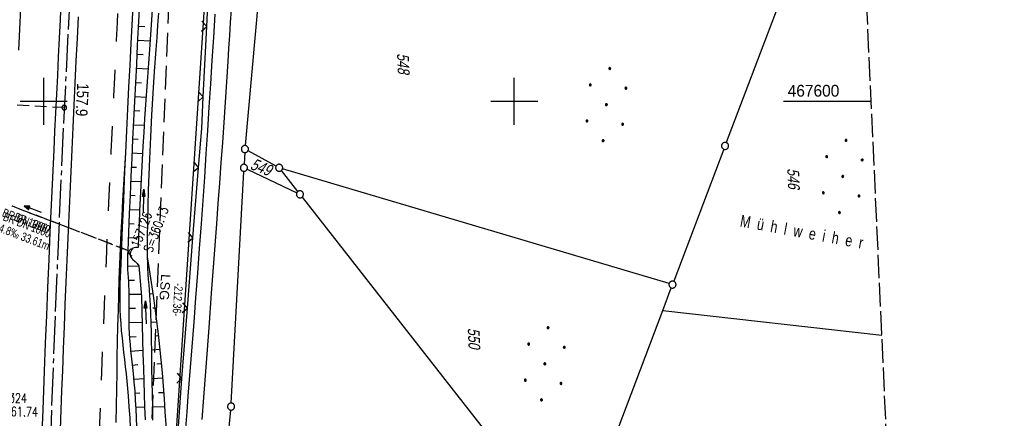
# Model space of a CAD drawing. Extents: x 510579 to 511204, y 466954 to 468018.
# Tile 36 of 48: x 510995 to 511204, y 467533 to 467617. Entities that reach past the tile are written whole.
import ezdxf

# ---------------------------------------------------------------- set-up
doc = ezdxf.new("R2010")
doc.units = 0
doc.header["$LTSCALE"] = 10
doc.header["$MEASUREMENT"] = 0
for name, pattern in [('ACHSE', [5.5, 4, -0.5, 0.5, -0.5]), ('AUSGEZOGEN', [0]), ('LT00', [0]), ('LT02', [0.4, 0.2, -0.2]), ('LT05', [0.7, 0.5, -0.2]), ('LT12', [0.4, 0.3, -0.1]), ('LT14', [0.6, 0.5, -0.1]), ('LT17', [0.15, 0.1, -0.05]), ('STRICHLINIE2', [0.375, 0.25, -0.125])]:
    doc.linetypes.add(name, pattern=pattern)
doc.layers.get('0').update_dxf_attribs({"linetype": 'LT00'})
for name, color, linetype in [('--EK_FBR', 1, 'LT00'), ('--EK_Halt-Pfeil', 4, 'LT00'), ('--EK_Haltung', 7, 'STRICHLINIE2'), ('--EK_Haltung-Text', 140, 'LT00'), ('--EK_Schacht-Text', 5, 'LT00'), ('--EK_ST-93-1', 30, 'LT17'), ('--EL_DFK_AB_L', 21, 'LT00'), ('--EL_Halt-Pfeil', 4, 'LT00'), ('--EL_Haltung', 182, 'STRICHLINIE2'), ('--EL_Haltung-Text', 182, 'LT00'), ('-AX-093', 35, 'ACHSE'), ('-ST-93-1', 250, 'LT00'), ('ABSTAND', 8, 'LT00'), ('DFK_AB_L', 21, 'LT00'), ('DFK_BES-NAME', 255, 'LT00'), ('DFK_FLUR_NR', 250, 'LT00'), ('DFK_GZPKT', 250, 'LT00'), ('DFK_KATASTER', 250, 'LT00'), ('DFK_NUTZUNG', 250, 'LT00'), ('DL', 182, 'LT12'), ('DL_PFEIL', 201, 'LT00'), ('DL_TEXT', 182, 'LT00'), ('LSG', 61, 'LT05'), ('LSG_TEXT', 61, 'LT00'), ('PFEIL', 140, 'AUSGEZOGEN'), ('V100_AFBR_BAB', 250, 'LT00'), ('V100_BOESCH', 250, 'LT00'), ('V100_BOSCHUNG', 250, 'LT00'), ('V100_GRABEN', 250, 'LT00'), ('V100_LD_MARK', 250, 'LT00'), ('V100_LG_MARK', 250, 'LT02'), ('V100_RASTER', 250, 'LT00'), ('V100_UK_DURCH', 182, 'LT00'), ('V100_ZAUN', 40, 'LT00')]:
    doc.layers.add(name, color=color, linetype=linetype)
doc.layers.add('-BLATT_100-RAND', color=7, linetype='LT14', plot=False)
doc.styles.add('Beschrift', font='ARIAL.TTF')
doc.styles.add('Haltungsbeschriftung', font='ARIAL.TTF', dxfattribs={"width": 0.75})
doc.styles.add('schachtbeschriftung', font='romans.shx', dxfattribs={"width": 0.75, "height": 2})
doc.styles.get("Standard").update_dxf_attribs({"font": 'ARIAL.TTF'})

# ---------------------------------------------------------------- blocks, each defined once
blk = doc.blocks.new('SYMB7010')
at = {"color": 0, "linetype": 'ByBlock'}
for points in [[(-0.031408, 0.499213), (-0.093728, 0.49134), (-0.15457, 0.475719), (-0.212975, 0.452595), (-0.268021, 0.422333), (-0.31884, 0.385411), (-0.36463, 0.342411), (-0.40467, 0.29401), (-0.438329, 0.240973), (-0.465074, 0.184136), (-0.484486, 0.124395), (-0.496256, 0.062692), (-0.5002, 0)], [(-0.5002, 0), (-0.496256, -0.062692), (-0.484486, -0.124395), (-0.465075, -0.184136), (-0.438329, -0.240973), (-0.404671, -0.29401), (-0.36463, -0.342411), (-0.31884, -0.385411), (-0.268021, -0.422333), (-0.212975, -0.452595), (-0.154571, -0.475719), (-0.093728, -0.49134), (-0.031408, -0.499213), (0.031408, -0.499213)], [(0.5002, 0), (0.496256, 0.062692), (0.484485, 0.124395), (0.465074, 0.184136), (0.438329, 0.240973), (0.40467, 0.29401), (0.36463, 0.342411), (0.31884, 0.385411), (0.268021, 0.422333), (0.212975, 0.452595), (0.15457, 0.475719), (0.093728, 0.49134), (0.031408, 0.499213), (-0.031408, 0.499213)], [(0.031408, -0.499213), (0.093728, -0.491341), (0.15457, -0.475719), (0.212975, -0.452595), (0.268021, -0.422333), (0.31884, -0.385411), (0.36463, -0.342411), (0.404671, -0.294011), (0.438329, -0.240974), (0.465075, -0.184136), (0.484486, -0.124395), (0.496256, -0.062692), (0.500201, 0)]]:
    blk.add_lwpolyline(points, dxfattribs=at)
blk = doc.blocks.new('Ackerland7')
at = {"layer": 'DFK_NUTZUNG', "color": 0, "linetype": 'ByBlock'}
for p, q in [((-4, 3.93), (-4, 3.67)), ((-3.95, 3.63), (-3.95, 3.97)), ((-3.9, 3.99), (-3.9, 3.61)), ((-3.85, 3.6), (-3.85, 4)), ((-3.8, 3.99), (-3.8, 3.61)), ((-3.75, 3.63), (-3.75, 3.97)), ((-3.7, 3.93), (-3.7, 3.67)), ((-3.65, 3.8), (-3.65, 3.8)), ((3.7, 3.93), (3.7, 3.67)), ((3.75, 3.63), (3.75, 3.97)), ((3.8, 3.99), (3.8, 3.61)), ((3.85, 3.6), (3.85, 4)), ((3.9, 3.99), (3.9, 3.61)), ((3.95, 3.63), (3.95, 3.97)), ((4, 3.93), (4, 3.67)), ((4.05, 3.8), (4.05, 3.8)), ((-7.85, 0.13), (-7.85, -0.13)), ((-7.8, -0.17), (-7.8, 0.17)), ((-7.75, 0.19), (-7.75, -0.19)), ((-7.7, -0.2), (-7.7, 0.2)), ((-7.65, 0.19), (-7.65, -0.19)), ((-7.6, -0.17), (-7.6, 0.17)), ((-7.55, 0.13), (-7.55, -0.13)), ((-7.5, 0), (-7.5, 0)), ((-0.15, 0.13), (-0.15, -0.13)), ((-0.1, -0.17), (-0.1, 0.17)), ((-0.05, 0.19), (-0.05, -0.19)), ((0, -0.2), (0, 0.2)), ((0.05, 0.19), (0.05, -0.19)), ((0.1, -0.17), (0.1, 0.17)), ((0.15, 0.13), (0.15, -0.13)), ((0.2, 0), (0.2, 0)), ((7.55, 0.13), (7.55, -0.13)), ((7.6, -0.17), (7.6, 0.17)), ((7.65, 0.19), (7.65, -0.19)), ((7.7, -0.2), (7.7, 0.2)), ((7.75, 0.19), (7.75, -0.19)), ((7.8, -0.17), (7.8, 0.17)), ((7.85, 0.13), (7.85, -0.13)), ((7.9, 0), (7.9, 0)), ((-4, -3.67), (-4, -3.93)), ((-3.95, -3.97), (-3.95, -3.63)), ((-3.9, -3.61), (-3.9, -3.99)), ((-3.85, -4), (-3.85, -3.6)), ((-3.8, -3.61), (-3.8, -3.99)), ((-3.75, -3.97), (-3.75, -3.63)), ((-3.7, -3.67), (-3.7, -3.93)), ((-3.65, -3.8), (-3.65, -3.8)), ((3.7, -3.67), (3.7, -3.93)), ((3.75, -3.97), (3.75, -3.63)), ((3.8, -3.61), (3.8, -3.99)), ((3.85, -4), (3.85, -3.6)), ((3.9, -3.61), (3.9, -3.99)), ((3.95, -3.97), (3.95, -3.63)), ((4, -3.67), (4, -3.93)), ((4.05, -3.8), (4.05, -3.8))]:
    blk.add_line(p, q, dxfattribs=at)
for points in [[(-3.65, 3.8), (-3.67, 3.89), (-3.73, 3.96), (-3.81, 3.99), (-3.89, 3.99), (-3.97, 3.96), (-4.03, 3.89), (-4.05, 3.8), (-4.03, 3.71), (-3.97, 3.64), (-3.89, 3.6), (-3.81, 3.6), (-3.73, 3.64), (-3.67, 3.71), (-3.65, 3.8)], [(4.05, 3.8), (4.03, 3.89), (3.97, 3.96), (3.89, 3.99), (3.81, 3.99), (3.73, 3.96), (3.67, 3.89), (3.65, 3.8), (3.67, 3.71), (3.73, 3.64), (3.81, 3.61), (3.89, 3.61), (3.97, 3.64), (4.03, 3.71), (4.05, 3.8)], [(-7.5, 0), (-7.52, 0.09), (-7.58, 0.16), (-7.66, 0.19), (-7.74, 0.19), (-7.82, 0.16), (-7.88, 0.09), (-7.9, 0)], [(0.2, 0), (0.18, 0.09), (0.12, 0.16), (0.04, 0.19), (-0.04, 0.19), (-0.12, 0.16), (-0.18, 0.09), (-0.2, 0)], [(-0.2, 0), (-0.18, -0.09), (-0.12, -0.16), (-0.04, -0.19), (0.04, -0.19), (0.12, -0.16), (0.18, -0.09), (0.2, 0)], [(7.9, 0), (7.88, 0.09), (7.82, 0.16), (7.74, 0.19), (7.66, 0.19), (7.58, 0.16), (7.52, 0.09), (7.5, 0)], [(7.5, 0), (7.52, -0.09), (7.58, -0.16), (7.66, -0.19), (7.74, -0.19), (7.82, -0.16), (7.88, -0.09), (7.9, 0)], [(-7.9, 0), (-7.88, -0.09), (-7.82, -0.16), (-7.74, -0.19), (-7.66, -0.19), (-7.58, -0.16), (-7.52, -0.09), (-7.5, 0)], [(-3.65, -3.8), (-3.67, -3.71), (-3.73, -3.64), (-3.81, -3.61), (-3.89, -3.61), (-3.97, -3.64), (-4.03, -3.71), (-4.05, -3.8), (-4.03, -3.89), (-3.97, -3.96), (-3.89, -3.99), (-3.81, -3.99), (-3.73, -3.96), (-3.67, -3.89), (-3.65, -3.8)], [(4.05, -3.8), (4.03, -3.71), (3.97, -3.64), (3.89, -3.61), (3.81, -3.61), (3.73, -3.64), (3.67, -3.71), (3.65, -3.8), (3.67, -3.89), (3.73, -3.96), (3.81, -3.99), (3.89, -3.99), (3.97, -3.96), (4.03, -3.89), (4.05, -3.8)]]:
    blk.add_lwpolyline(points, dxfattribs=at)
blk = doc.blocks.new('Pfreil3')
at = {"layer": 'PFEIL'}
blk.add_hatch(color=256, dxfattribs=at).paths.add_polyline_path([(-1.55, 0.27), (-1.55, -0.27), (0, 0)])
for p, q in [((-1.55, 0), (-4.83, 0)), ((-1.55, -0.27), (-1.55, 0.27)), ((-1.55, 0.27), (0, 0)), ((0, 0), (-1.55, -0.27))]:
    blk.add_line(p, q, dxfattribs=at)
blk = doc.blocks.new('SYMB0024')
at = {"color": 0, "linetype": 'ByBlock'}
for p, q in [((-0.5, 0.5), (0, 0)), ((0, 0), (0.5, 0.5))]:
    blk.add_line(p, q, dxfattribs=at)
blk = doc.blocks.new('SYMB1107')
at = {"color": 0, "linetype": 'ByBlock'}
for points in [[(-0.2, 0), (-0.196157, 0.039018), (-0.184776, 0.076537), (-0.166294, 0.111114), (-0.141421, 0.141421), (-0.111114, 0.166294), (-0.076537, 0.184776), (-0.039018, 0.196157), (0, 0.2)], [(0, 0.2), (0.039018, 0.196157), (0.076537, 0.184776), (0.111114, 0.166294), (0.141421, 0.141421), (0.166294, 0.111114), (0.184776, 0.076537), (0.196157, 0.039018), (0.2, 0)]]:
    blk.add_lwpolyline(points, dxfattribs=at)
blk = doc.blocks.new('SYMB0070')
at = {"color": 0, "linetype": 'ByBlock'}
for p, q in [((-0.5, 0), (0.2, 0)), ((0.5, 0), (0.2, 0.1)), ((0.2, 0.1), (0.2, 0)), ((0.468, 0), (0.21, 0.086)), ((0.21, 0.086), (0.21, -0.086)), ((0.21, -0.086), (0.468, 0)), ((0.22, -0.072), (0.437, 0)), ((0.23, -0.058), (0.405, 0)), ((0.24, -0.045), (0.374, 0)), ((0.342, 0), (0.25, 0.031)), ((0.25, 0.031), (0.25, -0.031)), ((0.25, -0.031), (0.342, 0)), ((0.26, -0.017), (0.31, 0)), ((0.27, -0.003), (0.279, 0))]:
    blk.add_line(p, q, dxfattribs=at)
for points in [[(0.2, 0), (0.2, -0.1), (0.5, 0)], [(0.437, 0), (0.22, 0.072), (0.22, -0.072)], [(0.405, 0), (0.23, 0.058), (0.23, -0.058)], [(0.374, 0), (0.24, 0.045), (0.24, -0.045)], [(0.31, 0), (0.26, 0.017), (0.26, -0.017)], [(0.279, 0), (0.27, 0.003), (0.27, -0.003)]]:
    blk.add_lwpolyline(points, dxfattribs=at)
blk = doc.blocks.new('SYMB2')
at = {"color": 0, "linetype": 'ByBlock', "flags": 128}
for points in [[(-0.031395, 0.499013), (-0.093691, 0.491144), (-0.154509, 0.475528), (-0.21289, 0.452414), (-0.267913, 0.422164), (-0.318712, 0.385257), (-0.364484, 0.342274), (-0.404509, 0.293893), (-0.438154, 0.240877), (-0.464888, 0.184062), (-0.484292, 0.124345), (-0.496058, 0.062667), (-0.5, 0)], [(-0.5, 0), (-0.496058, -0.062667), (-0.484292, -0.124345), (-0.464888, -0.184062), (-0.438154, -0.240877), (-0.404509, -0.293893), (-0.364485, -0.342274), (-0.318712, -0.385257), (-0.267914, -0.422164), (-0.21289, -0.452414), (-0.154509, -0.475529), (-0.093691, -0.491144), (-0.031395, -0.499014), (0.031395, -0.499014)], [(0.5, 0), (0.496057, 0.062667), (0.484292, 0.124345), (0.464888, 0.184062), (0.438153, 0.240877), (0.404509, 0.293893), (0.364484, 0.342274), (0.318712, 0.385257), (0.267913, 0.422164), (0.21289, 0.452414), (0.154509, 0.475528), (0.093691, 0.491144), (0.031395, 0.499013), (-0.031395, 0.499013)], [(0.031395, -0.499014), (0.093691, -0.491144), (0.154509, -0.475529), (0.21289, -0.452414), (0.267914, -0.422164), (0.318712, -0.385257), (0.364485, -0.342274), (0.404509, -0.293893), (0.438154, -0.240877), (0.464889, -0.184062), (0.484292, -0.124345), (0.496058, -0.062667), (0.5, 0)]]:
    blk.add_lwpolyline(points, dxfattribs=at)

msp = doc.modelspace()

# ---------------------------------------------------------------- linework, layer by layer
at = {"layer": '--EK_FBR'}
for points in [[(511017.46, 467589.12), (511017.68, 467593.75), (511017.9, 467598.39), (511018.13, 467603.02), (511018.37, 467607.66), (511018.6, 467612.29), (511019.01, 467620.14), (511019.42, 467627.98), (511019.83, 467635.83), (511020.44, 467647.75), (511021.06, 467659.66)], [(510999.59, 467526.27), (510999.89, 467534.46), (511000.21, 467542.66), (511000.44, 467548.59), (511000.67, 467554.51), (511000.91, 467560.43), (511001.16, 467566.36), (511001.41, 467572.18), (511001.67, 467578.01), (511001.94, 467583.84), (511002.22, 467589.66), (511002.41, 467593.62), (511002.6, 467597.59), (511002.8, 467601.55), (511003, 467605.51), (511003.2, 467609.47), (511003.4, 467613.44), (511003.59, 467617.3), (511003.77, 467621.17)], [(511007.33, 467617.94), (511007.11, 467613.33), (511006.88, 467608.61), (511006.66, 467603.89), (511006.43, 467599.17), (511006.21, 467594.46), (511005.98, 467589.74), (511005.62, 467581.92), (511005.28, 467574.09), (511004.94, 467566.27), (511004.74, 467561.56), (511004.55, 467556.85), (511004.36, 467552.14), (511004.17, 467547.43), (511003.99, 467542.72), (511003.82, 467538.57), (511003.66, 467534.42), (511003.5, 467530.28)], [(511018.5, 467530.42), (511018.37, 467532.75), (511018.22, 467535.08), (511018.04, 467537.41), (511017.84, 467539.74), (511017.6, 467542.07), (511017.43, 467543.6), (511017.26, 467545.13), (511017.08, 467546.65), (511016.9, 467548.18), (511016.74, 467549.71), (511016.59, 467551.24), (511016.46, 467552.77), (511016.36, 467554.3), (511016.29, 467555.83), (511016.26, 467557.19), (511016.26, 467558.55), (511016.27, 467559.91), (511016.31, 467561.27), (511016.35, 467562.64), (511016.4, 467564), (511016.46, 467565.36), (511016.63, 467569.33), (511016.79, 467573.29), (511016.95, 467577.25), (511017.12, 467581.21), (511017.29, 467585.16), (511017.46, 467589.12)]]:
    msp.add_lwpolyline(points, dxfattribs=at)
at = {"layer": '--EK_Haltung'}
msp.add_line((511018.24, 467568.18), (510988.25, 467579.66), dxfattribs=at)
at = {"layer": '--EK_ST-93-1', "ltscale": 2.5}
msp.add_line((511004.4, 467598.67), (510964.45, 467600.6), dxfattribs=at)
at = {"layer": '--EL_DFK_AB_L'}
msp.add_line((511036.7, 467659.6), (511022.85, 467449.2), dxfattribs=at)
at = {"layer": '--EL_Haltung'}
msp.add_line((511018.24, 467568.18), (510988.25, 467579.66), dxfattribs=at)
at = {"layer": '-AX-093', "ltscale": 0.2}
msp.add_lwpolyline([(511006.18, 467634.26), (511005.16, 467614.29), (511004.19, 467594.31), (511003.29, 467574.33), (511002.44, 467554.35), (511001.67, 467534.36), (511000.96, 467514.37), (511000.33, 467494.38), (510999.77, 467474.39), (510999.55, 467465.66), (510999.11, 467445.67), (510998.75, 467425.67), (510998.46, 467405.67), (510998.26, 467385.67), (510998.13, 467365.67), (510998.09, 467345.67), (510998.13, 467325.67), (510998.24, 467305.68), (510998.44, 467285.68), (510998.72, 467265.68), (510999.07, 467245.68), (510999.51, 467225.69), (511000.02, 467205.69), (511000.62, 467185.7)], dxfattribs=at)
at = {"layer": '-BLATT_100-RAND'}
msp.add_lwpolyline([(510578.53, 467878.41), (510620.74, 466954.37), (511204.13, 466981.02), (511161.92, 467905.06), (510578.53, 467878.41)], dxfattribs=at)
at = {"layer": 'DFK_AB_L'}
msp.add_line((511036.7, 467659.6), (511022.85, 467449.2), dxfattribs=at)
at = {"layer": 'DFK_KATASTER'}
for p, q in [((511048.75, 467656.35), (511042.85, 467590.61)), ((511155.86, 467619.73), (511145.07, 467591.22)), ((511042.74, 467589.11), (511042.61, 467586.62)), ((511049.4, 467586.23), (511043.44, 467589.5)), ((511144.53, 467589.82), (511133.9, 467561.75)), ((511039.88, 467535.88), (511042.53, 467585.12)), ((511043.25, 467585.55), (511053.79, 467580.56)), ((511054.01, 467580.83), (511050.52, 467585.28)), ((511132.91, 467561.26), (511050.78, 467585.66)), ((511054.93, 467579.65), (511112.26, 467506.46)), ((511131.55, 467555.57), (511133.36, 467560.35)), ((511112.99, 467506.57), (511131.55, 467555.57)), ((511131.55, 467555.57), (511178.13, 467550.32)), ((511034.48, 467475.96), (511039.77, 467534.38))]:
    msp.add_line(p, q, dxfattribs=at)
at = {"layer": 'DL'}
msp.add_line((511018.24, 467568.18), (510988.25, 467579.66), dxfattribs=at)
at = {"layer": 'LSG', "flags": 128}
msp.add_lwpolyline([(511028.44, 466972.99), (511028.34, 466978.08), (511018.87, 467147.48), (511017.13, 467385.28), (511031.01, 467728.06), (511042.32, 467899.59)], dxfattribs=at)
at = {"layer": 'V100_AFBR_BAB'}
for points in [[(511017.46, 467589.12), (511017.68, 467593.75), (511017.9, 467598.39), (511018.13, 467603.02), (511018.37, 467607.66), (511018.6, 467612.29), (511019.01, 467620.14), (511019.42, 467627.98), (511019.83, 467635.83), (511020.44, 467647.75), (511021.06, 467659.66)], [(510999.59, 467526.27), (510999.89, 467534.46), (511000.21, 467542.66), (511000.44, 467548.59), (511000.67, 467554.51), (511000.91, 467560.43), (511001.16, 467566.36), (511001.41, 467572.18), (511001.67, 467578.01), (511001.94, 467583.84), (511002.22, 467589.66), (511002.41, 467593.62), (511002.6, 467597.59), (511002.8, 467601.55), (511003, 467605.51), (511003.2, 467609.47), (511003.4, 467613.44), (511003.59, 467617.3), (511003.77, 467621.17)], [(511036.41, 467618.55), (511036.1, 467613.6), (511035.78, 467608.65), (511035.46, 467603.69), (511035.14, 467598.74), (511034.82, 467593.78), (511034.49, 467588.82), (511034.16, 467583.87), (511033.82, 467578.91), (511033.47, 467573.96), (511033.09, 467568.73), (511032.71, 467563.5), (511032.31, 467558.27), (511031.91, 467553.05), (511031.51, 467547.82), (511031.1, 467542.59), (511030.68, 467537.37), (511030.41, 467533.99), (511030.15, 467530.61)], [(511033.71, 467532.37), (511034.06, 467537.06), (511034.61, 467544.45), (511035.16, 467551.83), (511035.71, 467559.22), (511036.25, 467566.6), (511036.8, 467573.99), (511037.12, 467578.3), (511037.43, 467582.61), (511037.75, 467586.92), (511038.06, 467591.22), (511038.37, 467595.53), (511038.66, 467599.84), (511038.95, 467604.15), (511039.23, 467608.46), (511039.4, 467611.22), (511039.57, 467613.97), (511039.74, 467616.72), (511039.92, 467619.47)], [(511007.33, 467617.94), (511007.11, 467613.33), (511006.88, 467608.61), (511006.66, 467603.89), (511006.43, 467599.17), (511006.21, 467594.46), (511005.98, 467589.74), (511005.62, 467581.92), (511005.28, 467574.09), (511004.94, 467566.27), (511004.74, 467561.56), (511004.55, 467556.85), (511004.36, 467552.14), (511004.17, 467547.43), (511003.99, 467542.72), (511003.82, 467538.57), (511003.66, 467534.42), (511003.5, 467530.28)], [(511018.5, 467530.42), (511018.37, 467532.75), (511018.22, 467535.08), (511018.04, 467537.41), (511017.84, 467539.74), (511017.6, 467542.07), (511017.43, 467543.6), (511017.26, 467545.13), (511017.08, 467546.65), (511016.9, 467548.18), (511016.74, 467549.71), (511016.59, 467551.24), (511016.46, 467552.77), (511016.36, 467554.3), (511016.29, 467555.83), (511016.26, 467557.19), (511016.26, 467558.55), (511016.27, 467559.91), (511016.31, 467561.27), (511016.35, 467562.64), (511016.4, 467564), (511016.46, 467565.36), (511016.63, 467569.33), (511016.79, 467573.29), (511016.95, 467577.25), (511017.12, 467581.21), (511017.29, 467585.16), (511017.46, 467589.12)]]:
    msp.add_lwpolyline(points, dxfattribs=at)
at = {"layer": 'V100_BOESCH'}
msp.add_lwpolyline([(511019.83, 467530.83), (511019.76, 467532.73), (511019.67, 467534.62), (511019.56, 467536.51), (511019.43, 467538.4), (511019.28, 467540.29), (511019.1, 467542.18), (511018.97, 467543.4), (511018.83, 467544.63), (511018.69, 467545.85), (511018.56, 467547.07), (511018.44, 467548.29), (511018.33, 467549.51), (511018.25, 467550.73), (511018.2, 467551.96), (511018.18, 467552.96), (511018.17, 467553.96), (511018.18, 467554.96), (511018.2, 467555.96), (511018.21, 467556.96), (511018.22, 467557.96), (511018.21, 467558.96), (511018.18, 467559.96), (511018.14, 467560.82), (511018.09, 467561.68), (511018.04, 467562.53), (511017.98, 467563.39), (511017.94, 467564.24), (511017.92, 467565.1), (511017.91, 467565.88), (511017.92, 467566.66), (511017.94, 467567.44), (511017.97, 467568.22), (511018.11, 467572.16), (511018.27, 467576.11), (511018.44, 467580.05), (511018.62, 467584), (511018.81, 467587.94), (511019, 467591.94), (511019.2, 467595.93), (511019.4, 467599.93), (511019.6, 467603.93), (511019.8, 467607.93), (511019.99, 467611.92), (511020.18, 467615.73), (511020.37, 467619.54)], dxfattribs=at)
msp.add_arc((510725.62, 467516.17), 300.78, 352.8852, 9.7221, dxfattribs=at)
at = {"layer": 'V100_BOSCHUNG'}
for p, q in [((511020.19, 467615.99), (511021.52, 467615.93)), ((511020.05, 467613), (511022.65, 467612.88)), ((511019.9, 467610.01), (511021.17, 467609.94)), ((511019.75, 467607.02), (511022.23, 467606.88)), ((511019.6, 467604.02), (511020.81, 467603.95)), ((511019.45, 467601.03), (511021.8, 467600.89)), ((511019.3, 467598.03), (511020.45, 467597.96)), ((511019.15, 467595.03), (511021.39, 467594.91)), ((511019, 467592.03), (511020.1, 467591.98)), ((511018.86, 467589.02), (511021.01, 467588.94)), ((511018.72, 467586.03), (511019.78, 467585.98)), ((511018.58, 467583.03), (511020.68, 467582.94)), ((511018.44, 467580.03), (511019.49, 467579.99)), ((511018.31, 467577.04), (511020.41, 467576.95)), ((511018.19, 467574.04), (511019.23, 467574)), ((511018.07, 467571.04), (511020.16, 467570.96)), ((511017.96, 467568.04), (511018.24, 467568.03)), ((511017.92, 467564.98), (511020.28, 467565.02)), ((511022.4, 467565.05), (511022.14, 467565.03)), ((511018.07, 467561.97), (511019.29, 467562.01)), ((511022.87, 467562.1), (511022.62, 467562.08)), ((511018.21, 467559), (511020.74, 467559.04)), ((511023.32, 467559.08), (511022.55, 467559.03)), ((511018.2, 467556.02), (511019.52, 467556.02)), ((511023.74, 467556.06), (511023.21, 467556.03)), ((511018.18, 467552.99), (511020.92, 467553.05)), ((511024.12, 467553.1), (511022.84, 467552.99)), ((511018.3, 467549.94), (511019.65, 467550.02)), ((511024.47, 467550.13), (511023.7, 467550.07)), ((511018.57, 467546.91), (511021.09, 467547.15)), ((511024.79, 467547.25), (511022.97, 467547.1)), ((511018.91, 467543.92), (511020.04, 467544.04)), ((511025.09, 467544.19), (511024.09, 467544.13)), ((511019.22, 467540.95), (511021.27, 467541.13)), ((511025.36, 467541.15), (511023.07, 467541)), ((511019.46, 467537.98), (511020.42, 467538.05)), ((511025.64, 467538.08), (511024.41, 467538.04)), ((511019.65, 467535), (511021.48, 467535.1)), ((511025.8, 467535.09), (511023.19, 467534.99))]:
    msp.add_line(p, q, dxfattribs=at)
at = {"layer": 'V100_GRABEN'}
for points in [[(511023.29, 467622.64), (511022.53, 467611.02), (511022.32, 467608.08), (511022.11, 467605.15), (511021.9, 467602.21), (511021.69, 467599.28), (511021.48, 467596.34), (511021.29, 467593.41), (511021.1, 467590.47), (511020.93, 467587.54), (511020.78, 467584.84), (511020.64, 467582.14), (511020.52, 467579.44), (511020.4, 467576.74), (511020.28, 467574.03), (511020.17, 467571.33), (511020.08, 467568.91), (511019.79, 467568.92), (511019.5, 467568.92), (511019.24, 467568.88), (511019, 467568.78), (511018.83, 467568.63), (511018.69, 467568.43), (511018.58, 467568.21), (511018.49, 467567.96), (511018.43, 467567.64), (511018.42, 467567.34), (511018.49, 467567.05), (511018.62, 467566.82), (511018.79, 467566.61), (511018.99, 467566.41), (511019.44, 467565.95), (511019.86, 467565.5), (511020.27, 467565.04), (511020.78, 467558.54), (511020.86, 467555.49), (511020.94, 467552.43), (511021.02, 467549.37), (511021.11, 467546.32), (511021.21, 467543.26), (511021.3, 467540.52), (511021.39, 467537.78), (511021.48, 467535.05), (511021.57, 467532.31)], [(511023.24, 467532.25), (511023.19, 467534.99), (511023.13, 467537.72), (511023.08, 467540.46), (511023.03, 467543.2), (511023, 467545.13), (511022.97, 467547.07), (511022.94, 467549.01), (511022.9, 467550.95), (511022.85, 467552.89), (511022.78, 467554.83), (511022.69, 467556.77), (511022.57, 467558.71), (511022.49, 467559.86), (511022.41, 467561.01), (511022.32, 467562.16), (511022.24, 467563.31), (511022.17, 467564.46), (511022.12, 467565.61), (511022.08, 467566.96), (511022.06, 467568.31), (511022.06, 467569.67), (511022.07, 467571.02), (511022.12, 467574.38), (511022.2, 467577.74), (511022.3, 467581.09), (511022.42, 467584.44), (511022.55, 467587.8), (511022.77, 467592.44), (511023.02, 467597.08), (511023.29, 467601.72), (511023.59, 467606.36), (511023.92, 467611), (511024.11, 467613.59), (511024.31, 467616.17), (511024.51, 467618.76)]]:
    msp.add_lwpolyline(points, dxfattribs=at)
at = {"layer": 'V100_LD_MARK'}
for points in [[(510994.76, 467610.89), (510994.98, 467615.31), (510995.2, 467619.73)], [(511015.44, 467531.72), (511015.5, 467535.28), (511015.55, 467538.83), (511015.61, 467542.38), (511015.67, 467545.67), (511015.73, 467548.96), (511015.81, 467552.25), (511015.89, 467555.54), (511015.98, 467558.82), (511016.08, 467562.11), (511016.21, 467565.4), (511016.35, 467568.79), (511016.51, 467572.18), (511016.68, 467575.57), (511016.87, 467578.95), (511017.06, 467582.34), (511017.26, 467585.73), (511017.46, 467589.12)]]:
    msp.add_lwpolyline(points, dxfattribs=at)
at = {"layer": 'V100_LG_MARK', "ltscale": 3, "flags": 128}
msp.add_lwpolyline([(511008.66, 467312.8), (511008.65, 467318.79), (511008.64, 467324.77), (511008.63, 467330.76), (511008.63, 467336.4), (511008.63, 467342.05), (511008.63, 467347.7), (511008.64, 467353.34), (511008.64, 467358.72), (511008.65, 467364.1), (511008.67, 467369.48), (511008.69, 467374.85), (511008.71, 467380.23), (511008.74, 467385.05), (511008.78, 467389.87), (511008.82, 467394.69), (511008.86, 467399.51), (511008.91, 467404.25), (511008.95, 467408.99), (511009, 467413.74), (511009.06, 467418.48), (511009.12, 467423.22), (511009.2, 467428), (511009.28, 467432.78), (511009.37, 467437.56), (511009.46, 467442.34), (511009.56, 467447.12), (511009.65, 467451.78), (511009.75, 467456.44), (511009.85, 467461.1), (511009.96, 467465.76), (511010.07, 467470.42), (511010.22, 467476.32), (511010.38, 467482.21), (511010.54, 467488.11), (511010.72, 467494.01), (511010.96, 467501.92), (511011.21, 467509.82), (511011.48, 467517.73), (511011.69, 467523.88), (511011.91, 467530.04), (511012.14, 467536.19), (511012.37, 467542.35), (511012.56, 467547.1), (511012.75, 467551.86), (511012.95, 467556.62), (511013.15, 467561.37), (511013.35, 467566.13), (511013.55, 467570.76), (511013.75, 467575.39), (511013.95, 467580.02), (511014.15, 467584.66), (511014.36, 467589.29), (511014.55, 467593.23), (511014.74, 467597.17), (511014.93, 467601.11), (511015.12, 467605.05), (511015.31, 467608.99), (511015.5, 467612.93), (511015.68, 467616.78), (511015.87, 467620.63), (511016.05, 467624.48), (511016.23, 467628.33), (511016.41, 467632.18), (511016.6, 467636.03), (511016.9, 467642.01), (511017.21, 467647.99), (511017.53, 467653.97), (511017.86, 467659.95), (511018.17, 467665.48), (511018.48, 467671.01), (511018.8, 467676.55), (511019.14, 467682.49), (511019.49, 467688.44), (511019.68, 467691.77), (511019.88, 467695.11), (511020.08, 467698.45), (511020.28, 467701.79), (511020.5, 467705.3), (511020.72, 467708.82), (511020.94, 467712.34), (511021.17, 467715.85), (511021.4, 467719.37), (511021.71, 467724.18), (511022.02, 467728.99), (511022.33, 467733.8), (511022.65, 467738.61), (511022.96, 467743.43), (511023.36, 467749.39), (511023.77, 467755.35), (511024.17, 467761.31), (511024.58, 467767.27), (511025, 467773.23)], dxfattribs=at)
at = {"layer": 'V100_RASTER'}
for p, q in [((511000, 467605), (511000, 467595)), ((511100, 467595), (511100, 467605)), ((510995, 467600), (511005, 467600)), ((511095, 467600), (511105, 467600)), ((511157.2, 467600), (511175.86, 467600))]:
    msp.add_line(p, q, dxfattribs=at)
at = {"layer": 'V100_ZAUN'}
for p, q in [((511034.66, 467615.91), (511035.39, 467630.9)), ((511033.94, 467600.93), (511034.66, 467615.91)), ((511031.75, 467571.01), (511032.95, 467585.97)), ((511030.56, 467556.06), (511031.75, 467571.01)), ((511028.33, 467526.14), (511029.41, 467541.11))]:
    msp.add_line(p, q, dxfattribs=at)
for points in [[(511032.95, 467585.97), (511033.62, 467594.25), (511033.94, 467600.93)], [(511029.41, 467541.11), (511029.84, 467547.19), (511030.56, 467556.06)]]:
    msp.add_lwpolyline(points, dxfattribs=at)

# ---------------------------------------------------------------- block references
at = {"layer": '--EK_Halt-Pfeil', "xscale": 4.000000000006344, "yscale": 4, "zscale": 4, "rotation": 159.0356299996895}
msp.add_blockref('SYMB0070', (510997.72, 467577.06), dxfattribs=at)
at = {"layer": '--EL_Halt-Pfeil', "xscale": 4.000000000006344, "yscale": 4, "zscale": 4, "rotation": 159.0356299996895}
msp.add_blockref('SYMB0070', (510997.72, 467577.06), dxfattribs=at)
at = {"layer": '-ST-93-1', "rotation": 274.1956499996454}
msp.add_blockref('SYMB2', (511004.4, 467598.67), dxfattribs=at)
at = {"layer": 'DFK_GZPKT', "xscale": 1.500000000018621, "yscale": 1.5, "zscale": 1.5, "rotation": 264.7377099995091}
for p in [(511144.8, 467590.52), (511042.78, 467589.86), (511042.57, 467585.87), (511050.06, 467585.87), (511054.47, 467580.24), (511133.63, 467561.05), (511039.84, 467535.13)]:
    msp.add_blockref('SYMB7010', p, dxfattribs=at)
at = {"layer": 'DFK_NUTZUNG', "rotation": 264.7376999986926}
for p in [(511119.6, 467599.31), (511169.81, 467584.04), (511106.5, 467544.22)]:
    msp.add_blockref('Ackerland7', p, dxfattribs=at)
at = {"layer": 'DL_PFEIL', "xscale": 4.000000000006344, "yscale": 4, "zscale": 4, "rotation": 159.0356299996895}
msp.add_blockref('SYMB0070', (510997.72, 467577.06), dxfattribs=at)
at = {"layer": 'PFEIL'}
for p, rotation in [((511021.31, 467581.34), 88.04643354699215), ((511021.63, 467557.57), 91.77289707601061)]:
    msp.add_blockref('Pfreil3', p, dxfattribs=dict(at, rotation=rotation))
at = {"layer": 'V100_UK_DURCH', "xscale": 4.000000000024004, "yscale": 3.999999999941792, "zscale": 4, "rotation": 82.31338655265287}
msp.add_blockref('SYMB1107', (511018.94, 467567.91), dxfattribs=at)
at = {"layer": 'V100_ZAUN', "yscale": 2.099999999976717, "zscale": 2.1}
for p, xscale, rotation in [((511034.66, 467615.91), 2.100000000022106, 87.23259999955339), ((511033.94, 467600.93), 2.100000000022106, 87.23259999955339), ((511032.95, 467585.97), 2.100000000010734, 85.420560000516), ((511031.75, 467571.01), 2.100000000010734, 85.420560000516), ((511030.56, 467556.06), 2.100000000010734, 85.420560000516), ((511029.41, 467541.11), 2.099999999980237, 85.88555000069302)]:
    msp.add_blockref('SYMB0024', p, dxfattribs=dict(at, xscale=xscale, rotation=rotation))

# ---------------------------------------------------------------- texts
at = {"layer": '--EK_Haltung-Text', "style": 'Haltungsbeschriftung', "width": 0.75}
for s, p in [('BR DN 1000', (510991.22, 467574.75)), ('4.8‰ 33.61m', (510990.3, 467572.36))]:
    msp.add_text(s, height=1.8, rotation=-20.9644, dxfattribs=at).set_placement(p)
at = {"layer": '--EK_Schacht-Text', "style": 'schachtbeschriftung', "width": 0.75}
for s, rotation, p in [('157126', 69.0356, (511020.35, 467568.77)), ('S=360.13', 69.0356, (511023.04, 467567.74)), ('157324', -0.7104, (510988.75, 467536)), ('D=361.74', -0.7104, (510988.72, 467533.12))]:
    msp.add_text(s, height=2, rotation=rotation, dxfattribs=at).set_placement(p)
at = {"layer": '--EL_Haltung-Text', "style": 'Haltungsbeschriftung', "width": 0.75}
msp.add_text('BR DN 1000', height=1.8, rotation=-20.9644, dxfattribs=at).set_placement((510991.05, 467575.62))
at = {"layer": '-ST-93-1', "style": 'Beschrift', "width": 0.8}
msp.add_text('  157.9', height=2.5, rotation=-92.7217, dxfattribs=at).set_placement((511007.22, 467605.42))
at = {"layer": 'ABSTAND', "width": 0.75}
msp.add_text(' -212.36-', height=1.8, rotation=-93.7653, dxfattribs=at).set_placement((511027.88, 467561.91))
at = {"layer": 'DFK_BES-NAME', "width": 0.75}
msp.add_text('M  ü  h  l  w  e  i  h  e  r', height=2.5, rotation=-10.3817, dxfattribs=at).set_placement((511147.85, 467573.43))
at = {"layer": 'DFK_FLUR_NR', "oblique": 13.754, "width": 0.75}
for s, rotation, p in [('548', 272.6154, (511075.09, 467610.2)), ('549', -21.7063, (511043.73, 467585.68)), ('546', 272.6154, (511158, 467585.76)), ('550', 272.6154, (511090.11, 467551.82))]:
    msp.add_text(s, height=2.5, rotation=rotation, dxfattribs=at).set_placement(p)
at = {"layer": 'DL_TEXT', "style": 'Haltungsbeschriftung', "width": 0.75}
msp.add_text('BR 1000', height=1.8, rotation=-20.9644, dxfattribs=at).set_placement((510993.56, 467574.74))
at = {"layer": 'LSG_TEXT', "insert": (511024.97, 467563.34), "char_height": 2, "attachment_point": 7, "rotation": 265.8821, "style": 'Beschrift'}
msp.add_mtext('LSG', dxfattribs=at)
at = {"layer": 'V100_RASTER', "width": 0.941}
msp.add_text(' 467600', height=2.5, rotation=-0.0013, dxfattribs=at).set_placement((511157.2, 467601))

doc.saveas('drawing.dxf')
